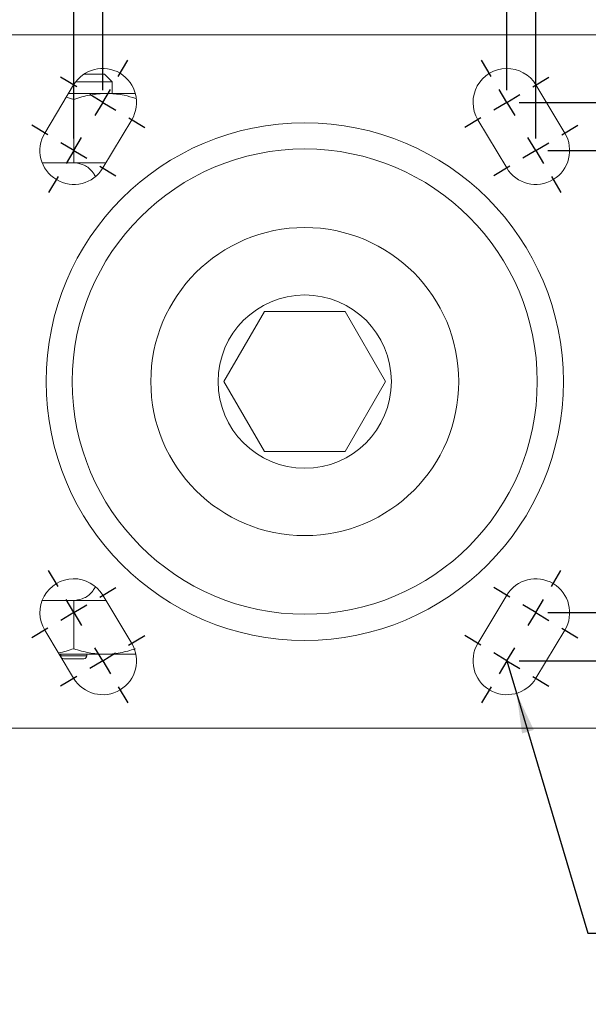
# Model space of a CAD drawing. Header units: inches. Extents: x 0.6 to 16.3, y 0.2 to 11.5.
# Tile 17 of 53: x 2.8 to 4.7, y 6.5 to 9.7. Entities that reach past the tile are written whole.
import ezdxf

# ---------------------------------------------------------------- set-up
doc = ezdxf.new("R2010")
doc.units = ezdxf.units.IN
doc.header["$MEASUREMENT"] = 0
doc.layers.add('FORMAT', color=7, linetype='Continuous')
doc.styles.add('SLDTEXTSTYLE0', font='TXT', dxfattribs={"width": 0.75})
doc.dimstyles.new('SLDDIMSTYLE0', dxfattribs={"dimtxt": 0.137795, "dimasz": 0.13, "dimexe": 0, "dimexo": 0.0625, "dimgap": 0.034449, "dimtad": 1, "dimlfac": 2, "dimrnd": 1e-09, "dimzin": 12, "dimdsep": 46, "dimlunit": 5, "dimtxsty": 'SLDTEXTSTYLE0', "dimsah": 1, "dimcen": 0.09, "dimadec": 0, "dimazin": 3, "dimtfac": 1, "dimtofl": 0, "dimtmove": 0, "dimatfit": 3, "dimfxl": 0, "dimfrac": 2, "dimtolj": 1, "dimtzin": 12, "dimarcsym": 0})
doc.dimstyles.new('SLDDIMSTYLE1', dxfattribs={"dimtxt": 0.137795, "dimasz": 0.13, "dimexe": 0, "dimexo": 0.0625, "dimgap": 0.034449, "dimtad": 1, "dimdec": 6, "dimlfac": 2, "dimrnd": 1e-09, "dimzin": 12, "dimdsep": 46, "dimlunit": 5, "dimtxsty": 'SLDTEXTSTYLE0', "dimsah": 1, "dimcen": 0.09, "dimadec": 0, "dimazin": 3, "dimtfac": 1, "dimtofl": 0, "dimtmove": 0, "dimatfit": 3, "dimfxl": 0, "dimfrac": 2, "dimtolj": 1, "dimtzin": 12, "dimarcsym": 0})
doc.dimstyles.new('SLDDIMSTYLE2', dxfattribs={"dimtxt": 0.137795, "dimasz": 0.13, "dimexe": 0, "dimexo": 0.0625, "dimgap": 0.034449, "dimtad": 0, "dimtih": 1, "dimtoh": 1, "dimlfac": 2, "dimrnd": 1e-09, "dimzin": 12, "dimdsep": 46, "dimlunit": 5, "dimtxsty": 'SLDTEXTSTYLE0', "dimsah": 1, "dimcen": 0, "dimadec": 0, "dimazin": 3, "dimtfac": 1, "dimtofl": 0, "dimtmove": 0, "dimatfit": 3, "dimfxl": 0, "dimfrac": 2, "dimtolj": 1, "dimtzin": 12, "dimarcsym": 0})

# ---------------------------------------------------------------- blocks, each defined once
blk = doc.blocks.new('_D_6')
at = {"layer": 'FORMAT'}
for p, q in [((3.8657, 10.2086), (3.7334, 9.9882)), ((3.0838, 9.5103), (3.0838, 9.9952)), ((4.3963, 9.5103), (4.3963, 9.9952)), ((3.0838, 9.9558), (4.3963, 9.9558))]:
    blk.add_line(p, q, dxfattribs=at)
for points in [[(3.0838, 9.9558), (3.2138, 9.9358), (3.2138, 9.9758)], [(4.3963, 9.9558), (4.2663, 9.9758), (4.2663, 9.9358)]]:
    blk.add_solid(points, dxfattribs=at)
at = {"layer": 'FORMAT', "attachment_point": 1, "style": 'SLDTEXTSTYLE0'}
for s, insert, char_height in [('5', (3.7181, 10.2405), 0.1102), ('2', (3.6163, 10.1774), 0.1378), ('8', (3.7995, 10.0979), 0.1102)]:
    blk.add_mtext(s, dxfattribs=dict(at, insert=insert, char_height=char_height))
blk = doc.blocks.new('_D_7')
at = {"layer": 'FORMAT'}
for p, q in [((2.9901, 9.3541), (2.9901, 10.359)), ((4.4901, 9.3541), (4.4901, 10.359)), ((2.9901, 10.3196), (4.4901, 10.3196))]:
    blk.add_line(p, q, dxfattribs=at)
for points in [[(2.9901, 10.3196), (3.1201, 10.2996), (3.1201, 10.3396)], [(4.4901, 10.3196), (4.3601, 10.3396), (4.3601, 10.2996)]]:
    blk.add_solid(points, dxfattribs=at)
at = {"layer": 'FORMAT', "insert": (3.6977, 10.4972), "char_height": 0.1378, "attachment_point": 1, "style": 'SLDTEXTSTYLE0'}
blk.add_mtext('3', dxfattribs=at)
blk = doc.blocks.new('_D_8')
at = {"layer": 'FORMAT'}
for p, q in [((2.7401, 9.6941), (2.7401, 10.6805)), ((4.7401, 9.6941), (4.7401, 10.6805)), ((2.7401, 10.6412), (4.7401, 10.6412))]:
    blk.add_line(p, q, dxfattribs=at)
for points in [[(2.7401, 10.6412), (2.8701, 10.6212), (2.8701, 10.6612)], [(4.7401, 10.6412), (4.6101, 10.6612), (4.6101, 10.6212)]]:
    blk.add_solid(points, dxfattribs=at)
at = {"layer": 'FORMAT', "insert": (3.6977, 10.8188), "char_height": 0.1378, "attachment_point": 1, "style": 'SLDTEXTSTYLE0'}
blk.add_mtext('4', dxfattribs=at)
blk = doc.blocks.new('_D_9')
at = {"layer": 'FORMAT'}
for p, q in [((4.5294, 9.3147), (6.5965, 9.3147)), ((6.5571, 9.3147), (6.5571, 7.8147)), ((4.5294, 7.8147), (6.5965, 7.8147))]:
    blk.add_line(p, q, dxfattribs=at)
for points in [[(6.5571, 9.3147), (6.5371, 9.1847), (6.5771, 9.1847)], [(6.5571, 7.8147), (6.5771, 7.9447), (6.5371, 7.9447)]]:
    blk.add_solid(points, dxfattribs=at)
at = {"layer": 'FORMAT', "insert": (6.3795, 8.4977), "char_height": 0.1378, "attachment_point": 1, "rotation": 90, "style": 'SLDTEXTSTYLE0'}
blk.add_mtext('3', dxfattribs=at)
blk = doc.blocks.new('_D_10')
at = {"layer": 'FORMAT'}
for p, q in [((4.4357, 9.4709), (6.9778, 9.4709)), ((6.9384, 9.4709), (6.9384, 7.6584)), ((6.6856, 8.6656), (6.9061, 8.5333)), ((4.4357, 7.6584), (6.9778, 7.6584))]:
    blk.add_line(p, q, dxfattribs=at)
for points in [[(6.9384, 9.4709), (6.9184, 9.3409), (6.9584, 9.3409)], [(6.9384, 7.6584), (6.9584, 7.7884), (6.9184, 7.7884)]]:
    blk.add_solid(points, dxfattribs=at)
at = {"layer": 'FORMAT', "attachment_point": 1, "rotation": 90, "style": 'SLDTEXTSTYLE0'}
for s, insert, char_height in [('8', (6.7963, 8.5995), 0.1102), ('5', (6.6538, 8.518), 0.1102), ('3', (6.7169, 8.4162), 0.1378)]:
    blk.add_mtext(s, dxfattribs=dict(at, insert=insert, char_height=char_height))
blk = doc.blocks.new('_D_12')
at = {"layer": 'FORMAT'}
for p, q in [((4.3963, 7.6584), (4.4277, 7.553)), ((4.4277, 7.553), (4.6589, 6.7748)), ((4.6589, 6.7748), (6.4872, 6.7748))]:
    blk.add_line(p, q, dxfattribs=at)
blk.add_solid([(4.4277, 7.553), (4.4455, 7.4227), (4.4839, 7.4341)], dxfattribs=at)
at = {"layer": 'FORMAT', "attachment_point": 1, "style": 'SLDTEXTSTYLE0'}
for s, insert, char_height in [('Mounting Bolt', (4.7214, 6.9546), 0.137795), ('%%c', (5.9954, 6.9524), 0.1378), ('3/8', (6.2032, 6.9546), 0.1378)]:
    blk.add_mtext(s, dxfattribs=dict(at, insert=insert, char_height=char_height))
blk = doc.blocks.new('SW_CENTERMARKSYMBOL_1')
at = {"layer": 'FORMAT', "color": 0}
for p, q in [((0.0506, 0.0844), (0.0819, 0.1365)), ((-0.0844, 0.0506), (-0.1365, 0.0819)), ((0, 0), (0.0253, 0.0422)), ((0, 0), (-0.0422, 0.0253)), ((0, 0), (-0.0253, -0.0422)), ((0, 0), (0.0422, -0.0253)), ((0.0844, -0.0506), (0.1365, -0.0819)), ((-0.1781, -0.1056), (-0.2303, -0.0743)), ((-0.0938, -0.1563), (-0.0684, -0.1141)), ((-0.0938, -0.1563), (-0.1359, -0.1309)), ((-0.0938, -0.1563), (-0.1191, -0.1984)), ((-0.0938, -0.1563), (-0.0516, -0.1816)), ((-0.0094, -0.2069), (0.0428, -0.2382)), ((-0.1444, -0.2406), (-0.1757, -0.2928))]:
    blk.add_line(p, q, dxfattribs=at)
blk = doc.blocks.new('SW_CENTERMARKSYMBOL_2')
at = {"layer": 'FORMAT', "color": 0}
for p, q in [((-0.0506, 0.0844), (-0.0819, 0.1365)), ((0.0844, 0.0506), (0.1365, 0.0819)), ((0, 0), (-0.0253, 0.0422)), ((0, 0), (-0.0422, -0.0253)), ((0, 0), (0.0422, 0.0253)), ((0, 0), (0.0253, -0.0422)), ((-0.0844, -0.0506), (-0.1365, -0.0819)), ((0.1781, -0.1056), (0.2303, -0.0743)), ((0.0938, -0.1563), (0.0684, -0.1141)), ((0.0938, -0.1563), (0.0516, -0.1816)), ((0.0938, -0.1563), (0.1359, -0.1309)), ((0.0938, -0.1563), (0.1191, -0.1984)), ((0.0094, -0.2069), (-0.0428, -0.2382)), ((0.1444, -0.2406), (0.1757, -0.2928))]:
    blk.add_line(p, q, dxfattribs=at)
blk = doc.blocks.new('SW_CENTERMARKSYMBOL_3')
at = {"layer": 'FORMAT', "color": 0}
for p, q in [((-0.0506, 0.0844), (-0.0819, 0.1365)), ((0.0844, 0.0506), (0.1365, 0.0819)), ((0, 0), (-0.0253, 0.0422)), ((0, 0), (-0.0422, -0.0253)), ((0, 0), (0.0422, 0.0253)), ((0, 0), (0.0253, -0.0422)), ((-0.0844, -0.0506), (-0.1365, -0.0819)), ((0.1781, -0.1056), (0.2303, -0.0743)), ((0.0938, -0.1562), (0.0684, -0.1141)), ((0.0938, -0.1562), (0.0516, -0.1816)), ((0.0938, -0.1562), (0.1359, -0.1309)), ((0.0938, -0.1562), (0.1191, -0.1984)), ((0.0094, -0.2069), (-0.0428, -0.2382)), ((0.1444, -0.2406), (0.1757, -0.2928))]:
    blk.add_line(p, q, dxfattribs=at)
blk = doc.blocks.new('SW_CENTERMARKSYMBOL_4')
at = {"layer": 'FORMAT', "color": 0}
for p, q in [((0.0506, 0.0844), (0.0819, 0.1365)), ((-0.0844, 0.0506), (-0.1365, 0.0819)), ((0, 0), (0.0253, 0.0422)), ((0, 0), (-0.0422, 0.0253)), ((0, 0), (-0.0253, -0.0422)), ((0, 0), (0.0422, -0.0253)), ((0.0844, -0.0506), (0.1365, -0.0819)), ((-0.1781, -0.1056), (-0.2303, -0.0743)), ((-0.0938, -0.1562), (-0.0684, -0.1141)), ((-0.0938, -0.1562), (-0.1359, -0.1309)), ((-0.0938, -0.1562), (-0.1191, -0.1984)), ((-0.0938, -0.1562), (-0.0516, -0.1816)), ((-0.0094, -0.2069), (0.0428, -0.2382)), ((-0.1444, -0.2406), (-0.1757, -0.2928))]:
    blk.add_line(p, q, dxfattribs=at)

msp = doc.modelspace()

# ---------------------------------------------------------------- linework, layer by layer
at = {"color": 7, "linetype": 'Continuous', "lineweight": 15}
for p, q in [((4.70507051, 9.68968987), (2.77507051, 9.68968987)), ((3.0223922, 9.56218987), (3.09007051, 9.56218987)), ((3.11507051, 9.53718987), (3.09007051, 9.56218987)), ((3.11507051, 9.53718987), (3.09007051, 9.56218987)), ((2.98949629, 9.52753441), (2.89574629, 9.37128441)), ((3.11507051, 9.53718987), (2.99600857, 9.53718987)), ((3.11507051, 9.49968987), (3.11507051, 9.53718987)), ((3.11507051, 9.49968987), (3.11507051, 9.53718987)), ((4.58439473, 9.37128441), (4.49064473, 9.52753441)), ((2.97278957, 9.49968987), (3.09632051, 9.49968987)), ((3.09632051, 9.49968987), (3.18999696, 9.49968987)), ((2.96538065, 9.48734167), (2.99007051, 9.48071014)), ((2.96538065, 9.48734167), (2.99007051, 9.48071014)), ((2.99007051, 9.48071014), (2.99007051, 9.27468987)), ((3.08439473, 9.25809534), (3.17814473, 9.41434534)), ((4.30199629, 9.41434534), (4.39574629, 9.25809534)), ((2.99528898, 9.27468987), (2.887601, 9.27468987)), ((2.99528898, 9.27468987), (3.09435145, 9.27468987)), ((3.60882051, 8.79202154), (3.47757051, 8.56468987)), ((3.87132051, 8.79202154), (3.60882051, 8.79202154)), ((4.00257051, 8.56468987), (3.87132051, 8.79202154)), ((3.47757051, 8.56468987), (3.60882051, 8.3373582)), ((3.87132051, 8.3373582), (4.00257051, 8.56468987)), ((3.60882051, 8.3373582), (3.87132051, 8.3373582)), ((3.17814473, 7.71503441), (3.08439473, 7.87128441)), ((4.39574629, 7.87128441), (4.30199629, 7.71503441)), ((2.99528898, 7.85468987), (2.887601, 7.85468987)), ((2.99007051, 7.69755315), (2.99007051, 7.85468987)), ((2.99528898, 7.85468987), (3.09435145, 7.85468987)), ((2.89574629, 7.75809534), (2.98949629, 7.60184534)), ((4.49064473, 7.60184534), (4.58439473, 7.75809534)), ((3.09007051, 7.67968987), (2.94278957, 7.67968987)), ((2.94757051, 7.67968987), (2.94757051, 7.67468987)), ((2.94757051, 7.67968987), (2.94757051, 7.67468987)), ((2.94757051, 7.67468987), (3.03257051, 7.67468987)), ((3.03257051, 7.67468987), (3.03257051, 7.67968987)), ((3.03257051, 7.67468987), (3.03257051, 7.67968987)), ((3.19007051, 7.67968987), (3.09007051, 7.67968987)), ((3.02257051, 7.66468987), (2.95757051, 7.66468987)), ((2.77507051, 7.43968987), (4.70507051, 7.43968987))]:
    msp.add_line(p, q, dxfattribs=at)
for radius in [0.84, 0.755, 0.5, 0.28125]:
    msp.add_circle((3.74007051, 8.56468987), radius, dxfattribs=at)
for centre, radius, start, end in [((3.08382051, 9.47093987), 0.11, 329.03624347, 149.03624347), ((4.39632051, 9.47093987), 0.11, 30.96375653, 210.96375653), ((2.99007051, 9.31468987), 0.11, 149.03624347, 329.03624347), ((4.49007051, 9.31468987), 0.11, 210.96375653, 30.96375653), ((2.99007051, 7.81468987), 0.11, 30.96375653, 210.96375653), ((4.49007051, 7.81468987), 0.11, 329.03624347, 149.03624347), ((3.08382051, 7.65843987), 0.11, 210.96375653, 30.96375653), ((4.39632051, 7.65843987), 0.11, 149.03624347, 329.03624347), ((2.95757051, 7.67468987), 0.01, 180, 270), ((3.02257051, 7.67468987), 0.01, 270, 0)]:
    msp.add_arc(centre, radius, start, end, dxfattribs=at)
for points, knots in [([(2.99007051, 9.48071014), (3.00745161, 9.48650384), (3.02495968, 9.49127699), (3.06034183, 9.497881), (3.07821866, 9.49968987), (3.09632051, 9.49968987)], [0, 0, 0, 0, 0.5, 0.5, 1, 1, 1, 1]), ([(2.99007051, 9.48071014), (3.00745161, 9.48650384), (3.02495968, 9.49127699), (3.06034183, 9.497881), (3.07821866, 9.49968987), (3.09632051, 9.49968987)], [0, 0, 0, 0, 0.5, 0.5, 1, 1, 1, 1]), ([(3.09632051, 9.49968987), (3.09883905, 9.49966647), (3.11791023, 9.49948926), (3.14995734, 9.49600236), (3.17852071, 9.48752342), (3.19103811, 9.48380767)], [0, 0, 0, 0, 0.0787440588, 0.5962755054, 1, 1, 1, 1]), ([(3.09632051, 9.49968987), (3.09883905, 9.49966647), (3.11791023, 9.49948926), (3.14995734, 9.49600236), (3.17852071, 9.48752342), (3.19103811, 9.48380767)], [0, 0, 0, 0, 0.0787440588, 0.5962755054, 1, 1, 1, 1]), ([(2.99528898, 9.27468987), (3.00490421, 9.27297263), (3.02448044, 9.26947638), (3.04675306, 9.25256423), (3.05800316, 9.23458684), (3.06063203, 9.23038597)], [0, 0, 0, 0, 0.4251963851, 0.865682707, 1, 1, 1, 1]), ([(2.99528898, 9.27468987), (3.00490421, 9.27297263), (3.02448044, 9.26947638), (3.04675306, 9.25256423), (3.05800316, 9.23458684), (3.06063203, 9.23038597)], [0, 0, 0, 0, 0.4251963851, 0.865682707, 1, 1, 1, 1]), ([(2.99528898, 7.85468987), (3.00490264, 7.85641549), (3.02447566, 7.85992879), (3.04651981, 7.87655375), (3.05756012, 7.89414459), (3.0599734, 7.89798974)], [0, 0, 0, 0, 0.4299681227, 0.8753977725, 1, 1, 1, 1]), ([(2.99528898, 7.85468987), (3.00490264, 7.85641549), (3.02447566, 7.85992879), (3.04651981, 7.87655375), (3.05756012, 7.89414459), (3.0599734, 7.89798974)], [0, 0, 0, 0, 0.4299681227, 0.8753977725, 1, 1, 1, 1]), ([(2.99007051, 7.69755315), (2.98199318, 7.69504865), (2.96581155, 7.69003129), (2.9490325, 7.68572131), (2.94032293, 7.68448372), (2.93994545, 7.68443008)], [0, 0, 0, 0, 0.4880919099, 0.9778129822, 1, 1, 1, 1]), ([(2.99007051, 7.69755315), (2.98199318, 7.69504865), (2.96581155, 7.69003129), (2.9490325, 7.68572131), (2.94032293, 7.68448372), (2.93994545, 7.68443008)], [0, 0, 0, 0, 0.4880919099, 0.9778129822, 1, 1, 1, 1]), ([(3.09007051, 7.67968987), (3.08158384, 7.67968987), (3.0730591, 7.68011209), (3.05619539, 7.68174604), (3.04781993, 7.6829562), (3.02284232, 7.68762364), (3.00638835, 7.69211387), (2.99007051, 7.69755315)], [0, 0, 0, 0, 0.25, 0.25, 0.5, 0.5, 1, 1, 1, 1]), ([(3.09007051, 7.67968987), (3.08158384, 7.67968987), (3.0730591, 7.68011209), (3.05619539, 7.68174604), (3.04781993, 7.6829562), (3.02284232, 7.68762364), (3.00638835, 7.69211387), (2.99007051, 7.69755315)], [0, 0, 0, 0, 0.25, 0.25, 0.5, 0.5, 1, 1, 1, 1]), ([(3.19007051, 7.69755315), (3.17371183, 7.69210026), (3.15723365, 7.68760788), (3.1239328, 7.68139234), (3.10710755, 7.67968987), (3.09007051, 7.67968987)], [0, 0, 0, 0, 0.5, 0.5, 1, 1, 1, 1]), ([(3.19007051, 7.69755315), (3.17371183, 7.69210026), (3.15723365, 7.68760788), (3.1239328, 7.68139234), (3.10710755, 7.67968987), (3.09007051, 7.67968987)], [0, 0, 0, 0, 0.5, 0.5, 1, 1, 1, 1])]:
    msp.add_open_spline(points, degree=3, knots=knots, dxfattribs=at)

# ---------------------------------------------------------------- block references
at = {"layer": 'FORMAT'}
for name, p in [('SW_CENTERMARKSYMBOL_1', (3.08382051, 9.47093987)), ('SW_CENTERMARKSYMBOL_2', (4.39632051, 9.47093987)), ('SW_CENTERMARKSYMBOL_3', (2.99007051, 7.81468987)), ('SW_CENTERMARKSYMBOL_4', (4.49007051, 7.81468987))]:
    msp.add_blockref(name, p, dxfattribs=at)

# ---------------------------------------------------------------- dimensions: what is measured, and where the dimension line sits
for base, p1, p2, dimstyle, picture, middle in [((4.74007051, 10.64117849), (2.74007051, 9.65468987), (4.74007051, 9.65468987), 'SLDDIMSTYLE0', '_D_8', (3.74861073, 10.64117849)), ((4.49007051, 10.31961113), (2.99007051, 9.31468987), (4.49007051, 9.31468987), 'SLDDIMSTYLE0', '_D_7', (3.74861073, 10.31961113)), ((4.39632051, 9.9558461), (3.08382051, 9.47093987), (4.39632051, 9.47093987), 'SLDDIMSTYLE1', '_D_6', (3.74861073, 9.9558461))]:
    dim = msp.add_linear_dim(base=base, p1=p1, p2=p2, dimstyle=dimstyle, dxfattribs=at)
    dim.commit()
    dim.dimension.update_dxf_attribs({"geometry": picture, "text_midpoint": middle, "dimtype": 160})
for base, p1, p2, dimstyle, picture, middle in [((6.93842297, 7.65843987), (4.39632051, 9.47093987), (4.39632051, 7.65843987), 'SLDDIMSTYLE1', '_D_10', (6.93842297, 8.54857599)), ((6.55712231, 7.81468987), (4.49007051, 9.31468987), (4.49007051, 7.81468987), 'SLDDIMSTYLE0', '_D_9', (6.55712231, 8.54857599))]:
    dim = msp.add_linear_dim(base=base, p1=p1, p2=p2, angle=90, dimstyle=dimstyle, dxfattribs=at)
    dim.commit()
    dim.dimension.update_dxf_attribs({"geometry": picture, "text_midpoint": middle, "dimtype": 160})
dim = msp.add_radius_dim(center=(4.39632051, 7.65843987), mpoint=(4.42765269, 7.55299655), text='Mounting Bolt %%c3/8', dimstyle='SLDDIMSTYLE2', override={"dimpost": '<>'}, dxfattribs=at)
dim.commit()
dim.dimension.update_dxf_attribs({"geometry": '_D_12', "text_midpoint": (5.60431435, 6.88524536), "dimtype": 164})

doc.saveas('drawing.dxf')
